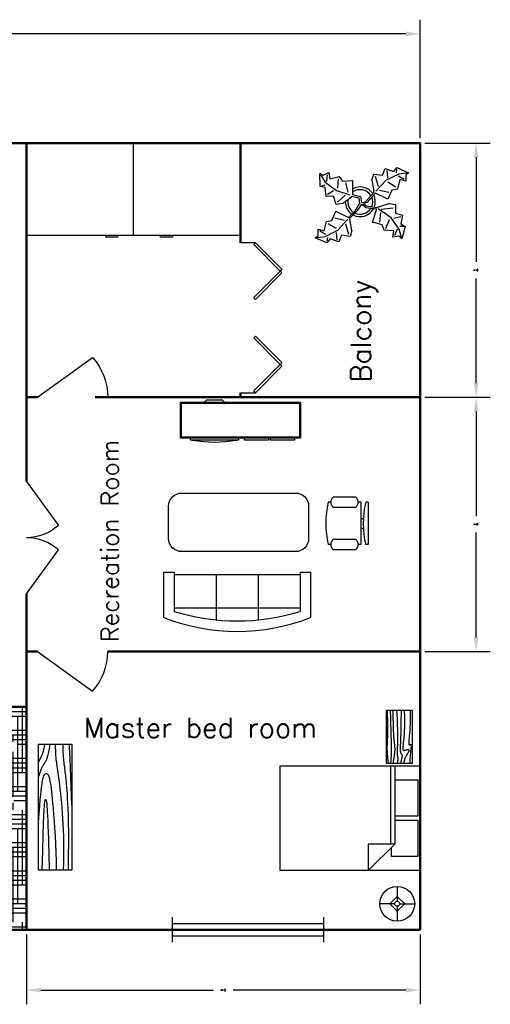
# Model space of a CAD drawing. Header units: inches. Extents: x -290 to 273, y -187 to 207.
# Tile 3 of 3: x 85 to 273, y -187 to 207. Entities that reach past the tile are written whole.
import ezdxf

# ---------------------------------------------------------------- set-up
doc = ezdxf.new("R2010")
doc.units = ezdxf.units.IN
doc.header["$LTSCALE"] = 0.03937
doc.header["$MEASUREMENT"] = 0
for name, color, linetype in [('Blocks', 4, 'Continuous'), ('Dim', 3, 'Continuous'), ('Doors', 6, 'Continuous'), ('Hatches', 2, 'Continuous'), ('Text', 1, 'Continuous')]:
    doc.layers.add(name, color=color, linetype=linetype)
doc.styles.get("Standard").update_dxf_attribs({"font": 'simplex.shx', "height": 0.4})
doc.dimstyles.get("Standard").update_dxf_attribs({"dimscale": 800, "dimtxt": 0.4, "dimasz": 0.007087, "dimexe": 0.007087, "dimexo": 0.002461, "dimgap": 0.003543, "dimtad": 0, "dimtih": 1, "dimtoh": 1, "dimzin": 0, "dimdsep": 46, "dimlunit": 4, "dimtxsty": 'Standard', "dimcen": 0.003543, "dimadec": 0, "dimazin": 0, "dimtfac": 1, "dimtofl": 0, "dimtmove": 0, "dimatfit": 3, "dimfxl": 0.03937, "dimtolj": 1, "dimtzin": 0, "dimarcsym": 0})

# ---------------------------------------------------------------- blocks, each defined once
blk = doc.blocks.new('Door - Bifold 60 in. Opening')
for p, q in [((0, 6), (0, 0)), ((60, 0), (60, 6))]:
    blk.add_line(p, q)
for points in [[(0.7071, 5.2929), (0, 6), (10.6066, 16.6066), (11.3137, 15.8995)], [(21.9203, 5.2929), (11.3137, 15.8995), (12.0208, 16.6066), (22.6274, 6)], [(38.0797, 5.2929), (37.3725, 6), (47.9792, 16.6066), (48.6863, 15.8995)], [(59.2929, 5.2929), (48.6863, 15.8995), (49.3933, 16.6066), (60, 6)]]:
    blk.add_lwpolyline(points, close=True)
blk = doc.blocks.new('Window - Wood Frame 36 in. Wide plan')
for p, q in [((0, 6), (0, 0)), ((36, 6), (36, 0)), ((0, 4.5), (36, 4.5)), ((0, 3), (36, 3)), ((0, 1.5), (36, 1.5))]:
    blk.add_line(p, q)
blk = doc.blocks.new('Sofa - Roundback 7 ft.')
at = {"linetype": 'Continuous'}
for p, q in [((-12.00002, -32.4421), (-12.00003, -6.5971)), ((11.99997, -32.4421), (11.99998, -6.5971)), ((-36.000027, -34), (-36.000027, -11.4696)), ((-35.999844, -13.3819), (35.9998, -13.3819)), ((35.99998, -34), (35.99998, -11.4696)), ((-36.000027, -32.4421), (35.99998, -32.4421))]:
    blk.add_line(p, q, dxfattribs=at)
for points in [[(-36.000027, -34), (-42.000027, -34), (-42.000027, -8)], [(41.99998, -8), (41.99998, -34), (35.99998, -34)]]:
    blk.add_lwpolyline(points, dxfattribs=at)
for centre, radius, start, end in [((0, -114.25), 114.25, 68.43141, 111.5686), ((-0.00001, -127.1968), 121.1968, 72.72033, 107.2797)]:
    blk.add_arc(centre, radius, start, end, dxfattribs=at)
blk = doc.blocks.new('Entertainment Center')
at = {"linetype": 'Continuous'}
for p, q in [((-4, 0), (-5, -1)), ((4, 0), (-4, 0)), ((5, -1), (4, 0)), ((-17, -19), (-17, -1)), ((-17, -1), (43, -1)), ((-16.5, -18.5), (-16.5, -1.5)), ((-16.5, -1.5), (42.5, -1.5)), ((42.5, -1.5), (42.5, -18.5)), ((43, -1), (43, -19)), ((43, -19), (-17, -19)), ((42.5, -18.5), (-16.5, -18.5)), ((-12, -20), (-12, -19)), ((12, -19), (12, -20)), ((15, -20), (15, -19)), ((27, -19), (27, -20)), ((28, -20), (28, -19)), ((40, -19), (40, -20)), ((12, -20), (-12, -20)), ((27, -20), (15, -20)), ((40, -20), (28, -20))]:
    blk.add_line(p, q, dxfattribs=at)
blk.add_arc((0, 40), 61, 259.6111, 280.3889, dxfattribs=at)
blk = doc.blocks.new('Chair - Desk')
at = {"linetype": 'Continuous'}
for p, q in [((-8.5, 0), (-8.5, -1)), ((-8.5, 0), (8.5, 0)), ((8.5, 0), (8.5, -1)), ((-8.5, -3), (-8.5, -4)), ((-8.5, -3), (8.5, -3)), ((-2, -3), (-2, -1.9355)), ((2, -1.9576), (2, -3)), ((8.5, -3), (8.5, -4)), ((-10.5, -5), (-10.5, -14)), ((-6.5, -14), (-6.5, -5)), ((6.5, -5), (6.5, -14)), ((10.5, -14), (10.5, -5)), ((-8.5, -15), (-8.5, -16)), ((8.5, -15), (8.5, -16))]:
    blk.add_line(p, q, dxfattribs=at)
for centre, radius, start, end in [((0, 34.625), 36.625, 256.5803, 283.4197), ((-8.5, -6.5), 2.5, 36.8699, 143.1301), ((8.5, -6.5), 2.5, 36.8699, 143.1301), ((-8.5, -12.5), 2.5, 216.8699, 323.1301), ((8.5, -12.5), 2.5, 216.8699, 323.1301), ((0, 19.625), 36.625, 256.5803, 283.4197)]:
    blk.add_arc(centre, radius, start, end, dxfattribs=at)
blk = doc.blocks.new('Door')
at = {"lineweight": 30}
blk.add_line((0, 0), (15.93, 22.03), dxfattribs=at)
blk.add_arc((-0.03, 4.2), 23.92, 48.1739, 89.9397)
blk = doc.blocks.new('Bed - Queen')
at = {"linetype": 'Continuous'}
for p, q in [((0, -56.000021), (0, 0)), ((0, 0), (41.999993, 0)), ((41.999993, 0), (41.999993, -56.000021)), ((5.599993, -0.84), (20.159986, -0.84)), ((5.599993, -10.08), (5.599993, -0.84)), ((20.159986, -0.84), (20.159986, -10.08)), ((21.839993, -0.84), (36.399993, -0.84)), ((21.839993, -10.08), (21.839993, -0.84)), ((36.399993, -0.84), (36.399993, -11.48)), ((0, -10.08), (31.36, -10.08)), ((31.36, -11.76), (0, -11.76)), ((41.999993, -20.72), (31.36, -10.08)), ((31.36, -10.08), (31.36, -20.72)), ((36.399993, -11.48), (32.759552, -11.48)), ((31.36, -20.72), (41.999993, -20.72)), ((41.999993, -56.000021), (0, -56.000021))]:
    blk.add_line(p, q, dxfattribs=at)
blk = doc.blocks.new('Table - Rectangular Woodgrain 60 x 30 in.')
at = {"linetype": 'Continuous'}
for p, q in [((0, 0), (0, -30)), ((60, 0), (0, 0)), ((60, -30), (60, 0)), ((0, -30), (60, -30))]:
    blk.add_line(p, q, dxfattribs=at)
for points in [[(0, -2.4), (4.8155, -2.418), (9.0302, -2.4688), (12.709, -2.5477), (15.9167, -2.65), (18.7181, -2.7711), (21.1781, -2.9063), (23.3616, -3.0508), (25.3333, -3.2), (27.1477, -3.3495), (28.8172, -3.4958), (30.3437, -3.636), (31.7291, -3.7667), (32.9756, -3.8849), (34.0849, -3.9875), (35.059, -4.0714), (35.9, -4.1334), (36.6114, -4.1711), (37.2041, -4.1854), (37.6906, -4.1779), (38.0833, -4.15), (38.3948, -4.1034), (38.6375, -4.0396), (38.8239, -3.9602), (38.9666, -3.8667), (39.0764, -3.7608), (39.1573, -3.6448), (39.2116, -3.521), (39.2416, -3.3917), (39.2498, -3.2593), (39.2385, -3.1261), (39.21, -2.9944), (39.1666, -2.8667), (39.111, -2.7447), (39.0468, -2.6281), (38.978, -2.5163), (38.9083, -2.4083), (38.8418, -2.3035), (38.7823, -2.201), (38.7337, -2.1001), (38.7, -2), (38.6844, -1.9003), (38.6875, -1.8021), (38.7094, -1.707), (38.75, -1.6167), (38.8094, -1.5326), (38.8875, -1.4563), (38.9844, -1.3893), (39.1, -1.3333), (39.2351, -1.2896), (39.3937, -1.2583), (39.5804, -1.2396), (39.8, -1.2333), (40.057, -1.2396), (40.3562, -1.2583), (40.7023, -1.2896), (41.1, -1.3333), (41.5547, -1.3895), (42.0755, -1.4573), (42.6721, -1.5361), (43.3542, -1.625), (44.1316, -1.7233), (45.014, -1.8302), (46.0114, -1.9449), (47.1333, -2.0667), (48.3862, -2.1947), (49.7625, -2.3281), (51.2513, -2.4663), (52.8416, -2.6083), (54.5226, -2.7535), (56.2833, -2.9011), (58.1127, -3.0501), (60, -3.2)], [(0, -9.2), (6.5759, -9.0858), (11.9385, -9.0365), (16.2527, -9.0418), (19.6833, -9.0917), (22.3952, -9.1759), (24.5531, -9.2844), (26.322, -9.4069), (27.8666, -9.5333), (29.3241, -9.6553), (30.7203, -9.7719), (32.0532, -9.8837), (33.3208, -9.9917), (34.5213, -10.0965), (35.6526, -10.199), (36.7128, -10.2999), (37.7, -10.4), (38.6129, -10.4996), (39.4531, -10.5969), (40.223, -10.6895), (40.925, -10.775), (41.5613, -10.8512), (42.1344, -10.9156), (42.6465, -10.966), (43.1, -11), (43.4976, -11.0158), (43.8437, -11.0136), (44.143, -10.9942), (44.4, -10.9583), (44.6195, -10.9069), (44.8062, -10.8406), (44.9648, -10.7603), (45.1, -10.6667), (45.2155, -10.5598), (45.3114, -10.4365), (45.3871, -10.2929), (45.4416, -10.125), (45.4743, -9.929), (45.4844, -9.7011), (45.4709, -9.4371), (45.4333, -9.1333), (45.3716, -8.7883), (45.2896, -8.4104), (45.1919, -8.0107), (45.0833, -7.6), (44.9685, -7.1893), (44.8521, -6.7896), (44.7388, -6.4117), (44.6333, -6.0667), (44.54, -5.7628), (44.4614, -5.4979), (44.4001, -5.2675), (44.3583, -5.0667), (44.3384, -4.8909), (44.3427, -4.7354), (44.3736, -4.5956), (44.4333, -4.4667), (44.5236, -4.3453), (44.6427, -4.2333), (44.7884, -4.1339), (44.9583, -4.05), (45.1501, -3.9849), (45.3614, -3.9417), (45.59, -3.9234), (45.8333, -3.9333), (46.0915, -3.9749), (46.3734, -4.0531), (46.6906, -4.1736), (47.0542, -4.3417), (47.4756, -4.5629), (47.9661, -4.8427), (48.5372, -5.1866), (49.2, -5.6), (49.9676, -6.0844), (50.8594, -6.625), (51.8965, -7.2031), (53.1, -7.8), (54.491, -8.3969), (56.0906, -8.975), (57.9199, -9.5156), (60, -10)], [(0, -12.8), (5.1847, -12.9322), (9.6213, -13.0323), (13.3963, -13.1059), (16.5958, -13.1583), (19.3063, -13.1952), (21.614, -13.2219), (23.6054, -13.2439), (25.3666, -13.2667), (26.9728, -13.2947), (28.4531, -13.3281), (29.8256, -13.3663), (31.1083, -13.4083), (32.3191, -13.4535), (33.476, -13.501), (34.597, -13.5501), (35.7, -13.6), (36.7984, -13.6497), (37.8875, -13.6979), (38.9578, -13.743), (40, -13.7833), (41.0047, -13.8174), (41.9625, -13.8438), (42.864, -13.8607), (43.7, -13.8667), (44.4631, -13.8604), (45.1552, -13.8417), (45.7801, -13.8104), (46.3416, -13.7667), (46.8439, -13.7104), (47.2906, -13.6417), (47.6858, -13.5604), (48.0333, -13.4667), (48.3375, -13.3608), (48.6042, -13.2448), (48.8396, -13.121), (49.05, -12.9917), (49.2417, -12.8593), (49.4208, -12.7261), (49.5937, -12.5944), (49.7667, -12.4667), (49.9452, -12.3451), (50.1323, -12.2313), (50.3303, -12.1268), (50.5416, -12.0333), (50.7686, -11.9524), (51.0135, -11.8854), (51.2788, -11.8341), (51.5666, -11.8), (51.8785, -11.7843), (52.2116, -11.7865), (52.562, -11.8059), (52.926, -11.8417), (53.2998, -11.8931), (53.6795, -11.9594), (54.0614, -12.0397), (54.4416, -12.1333), (54.8223, -12.2401), (55.2293, -12.3625), (55.6942, -12.5037), (56.2489, -12.6667), (56.9251, -12.8547), (57.7545, -13.0708), (58.7689, -13.3182), (60, -13.6)], [(0, -18), (5.124, -17.7273), (9.6609, -17.5057), (13.6705, -17.3303), (17.2125, -17.1958), (20.3467, -17.0973), (23.1328, -17.0297), (25.6307, -16.9878), (27.9, -16.9667), (29.9928, -16.9617), (31.9302, -16.9703), (33.7254, -16.9907), (35.3917, -17.0208), (36.9423, -17.0588), (38.3906, -17.1026), (39.7499, -17.1503), (41.0333, -17.2), (42.2519, -17.2496), (43.4073, -17.2969), (44.4986, -17.3395), (45.525, -17.375), (46.4858, -17.4012), (47.3802, -17.4156), (48.2074, -17.416), (48.9667, -17.4), (49.6583, -17.3662), (50.2872, -17.3167), (50.8595, -17.2547), (51.3812, -17.1833), (51.8584, -17.1057), (52.2971, -17.025), (52.7034, -16.9443), (53.0833, -16.8667), (53.443, -16.7951), (53.789, -16.7313), (54.128, -16.6768), (54.4666, -16.6334), (54.8115, -16.6024), (55.1693, -16.5854), (55.5465, -16.5841), (55.95, -16.6), (56.3828, -16.6337), (56.8346, -16.6823), (57.2915, -16.7418), (57.7396, -16.8084), (58.165, -16.878), (58.5539, -16.9469), (58.8924, -17.0111), (59.1666, -17.0667), (59.3679, -17.1107), (59.5078, -17.1438), (59.6032, -17.1675), (59.6708, -17.1833), (59.7275, -17.193), (59.7901, -17.1979), (59.8753, -17.1998), (60, -17.2)], [(0, -22.4), (8.0098, -22.2501), (14.4094, -22.1011), (19.4168, -21.9535), (23.25, -21.8083), (26.1269, -21.6663), (28.2656, -21.5281), (29.884, -21.3947), (31.2, -21.2667), (32.3967, -21.1448), (33.5172, -21.0292), (34.5697, -20.9198), (35.5625, -20.8167), (36.5037, -20.7198), (37.4015, -20.6292), (38.2642, -20.5448), (39.1, -20.4667), (39.9164, -20.3951), (40.7187, -20.3313), (41.5117, -20.2768), (42.3, -20.2333), (43.0883, -20.2024), (43.8812, -20.1854), (44.6836, -20.1841), (45.5, -20.2), (46.3328, -20.234), (47.1747, -20.2844), (48.0163, -20.3488), (48.8479, -20.425), (49.66, -20.5106), (50.4429, -20.6031), (51.1872, -20.7004), (51.8833, -20.8), (52.5246, -20.8999), (53.1166, -20.9995), (53.6681, -21.0983), (54.1875, -21.1958), (54.6834, -21.2919), (55.1646, -21.3859), (55.6394, -21.4777), (56.1167, -21.5667), (56.6028, -21.6515), (57.0961, -21.7266), (57.5929, -21.7852), (58.0896, -21.8208), (58.5823, -21.8268), (59.0674, -21.7964), (59.5412, -21.723), (60, -21.6)], [(0, -25.2), (8.6355, -25.0504), (15.7026, -24.9031), (21.4049, -24.7606), (25.9458, -24.625), (29.529, -24.4988), (32.3578, -24.3844), (34.6359, -24.284), (36.5667, -24.2), (38.3213, -24.1341), (39.9417, -24.0854), (41.437, -24.0523), (42.8167, -24.0333), (44.0901, -24.0268), (45.2667, -24.0313), (46.3557, -24.0451), (47.3667, -24.0667), (48.309, -24.0947), (49.1928, -24.1287), (50.0284, -24.168), (50.826, -24.2125), (51.5959, -24.2617), (52.3483, -24.3151), (53.0935, -24.3725), (53.8417, -24.4334), (54.6009, -24.497), (55.3699, -24.561), (56.1454, -24.6226), (56.9239, -24.6792), (57.7021, -24.7279), (58.4764, -24.7662), (59.2435, -24.7911), (60, -24.8)], [(0, -28.8), (5.6867, -28.6681), (10.45, -28.5698), (14.407, -28.5012), (17.675, -28.4584), (20.3711, -28.4374), (22.6125, -28.4344), (24.5164, -28.4455), (26.2, -28.4667), (27.762, -28.4947), (29.2276, -28.5281), (30.6033, -28.5663), (31.8958, -28.6084), (33.1118, -28.6535), (34.2578, -28.7011), (35.3405, -28.7501), (36.3666, -28.8), (37.3443, -28.8497), (38.288, -28.8974), (39.2137, -28.9412), (40.1375, -28.9792), (41.0753, -29.0093), (42.0432, -29.0297), (43.0572, -29.0384), (44.1333, -29.0333), (45.2936, -29.0114), (46.5843, -28.9641), (48.0579, -28.8816), (49.7666, -28.7542), (51.7629, -28.5721), (54.0989, -28.3255), (56.8272, -28.0048), (60, -27.6)]]:
    blk.add_lwpolyline(points, dxfattribs=at)
blk = doc.blocks.new('Hutch - 19 x 72 in.')
at = {"linetype": 'Continuous'}
for p, q in [((0, -19), (0, 0)), ((0, 0), (71.999994, 0)), ((71.999994, 0), (71.999994, -19)), ((71.999994, -19), (0, -19))]:
    blk.add_line(p, q, dxfattribs=at)
for points in [[(26.99999, 0), (32.30411, -0.35238), (36.66731, -0.66276), (40.20336, -0.93603), (43.02603, -1.17708), (45.2491, -1.39079), (46.98632, -1.58203), (48.35147, -1.7557), (49.45833, -1.91667), (50.40388, -2.06917), (51.21809, -2.21484), (51.91414, -2.35465), (52.5052, -2.48958), (53.00447, -2.6206), (53.42512, -2.7487), (53.78035, -2.87484), (54.08333, -3), (54.34537, -3.12516), (54.57031, -3.2513), (54.76008, -3.37939), (54.91666, -3.51042), (55.04198, -3.64534), (55.13801, -3.78516), (55.2067, -3.93083), (55.24999, -4.08333), (55.26904, -4.24316), (55.26171, -4.40885), (55.22509, -4.57845), (55.15624, -4.75), (55.05224, -4.92155), (54.91015, -5.09115), (54.72704, -5.25684), (54.49999, -5.41667), (54.22493, -5.56934), (53.89322, -5.71615), (53.49511, -5.85905), (53.02083, -6), (52.4606, -6.14095), (51.80468, -6.28385), (51.04329, -6.43066), (50.16666, -6.58333), (49.16007, -6.74381), (47.98892, -6.91406), (46.61368, -7.09603), (44.99478, -7.29167), (43.09268, -7.50293), (40.86783, -7.73177), (38.28067, -7.98014), (35.29166, -8.25), (31.87654, -8.54053), (28.07226, -8.83984), (23.93107, -9.1333), (19.5052, -9.40625), (14.84692, -9.64404), (10.00846, -9.83203), (5.04207, -9.95557), (0, -10)], [(52.99999, 0), (54.87133, -0.53955), (56.39257, -1.03516), (57.61205, -1.48975), (58.57812, -1.90625), (59.3391, -2.2876), (59.94335, -2.63672), (60.4392, -2.95654), (60.87499, -3.25), (61.29247, -3.52002), (61.70702, -3.76953), (62.12743, -4.00146), (62.56249, -4.21875), (63.02099, -4.42432), (63.51171, -4.62109), (64.04345, -4.81201), (64.62499, -5), (65.26489, -5.1875), (65.9707, -5.375), (66.74975, -5.5625), (67.60937, -5.75), (68.55688, -5.9375), (69.5996, -6.125), (70.744867, -6.3125), (71.999994, -6.5)], [(61.49999, 0), (62.35961, -0.35254), (63.08007, -0.66406), (63.68627, -0.94043), (64.20312, -1.1875), (64.65551, -1.41113), (65.06835, -1.61719), (65.46655, -1.81152), (65.87499, -2), (66.31762, -2.1875), (66.81445, -2.375), (67.38452, -2.5625), (68.04687, -2.75), (68.82055, -2.9375), (69.7246, -3.125), (70.77807, -3.3125), (71.999994, -3.5)], [(0, -2), (11.2006, -2.34123), (19.90169, -2.62044), (26.43969, -2.84595), (31.15103, -3.02604), (34.37214, -3.16903), (36.43945, -3.2832), (37.68936, -3.37687), (38.45833, -3.45833), (39.02937, -3.53459), (39.472, -3.60742), (39.80232, -3.67733), (40.03645, -3.74479), (40.1905, -3.8103), (40.28059, -3.87435), (40.32283, -3.93742), (40.33333, -4), (40.32405, -4.0625), (40.29036, -4.125), (40.22346, -4.1875), (40.11458, -4.25), (39.95491, -4.3125), (39.73567, -4.375), (39.44807, -4.4375), (39.08333, -4.5), (38.62491, -4.56282), (38.02538, -4.6276), (37.22957, -4.69629), (36.18228, -4.77083), (34.82836, -4.85319), (33.11262, -4.94531), (30.97989, -5.04915), (28.37499, -5.16667), (25.27416, -5.29818), (21.77929, -5.4375), (18.02368, -5.57682), (14.14062, -5.70833), (10.26342, -5.82422), (6.52539, -5.91667), (3.05981, -5.97786), (0, -6)], [(71.999994, -9.5), (70.071934, -9.51147), (68.38801, -9.54492), (66.91113, -9.59888), (65.60416, -9.67187), (64.43001, -9.76245), (63.35156, -9.86914), (62.3317, -9.99048), (61.33333, -10.125), (60.32128, -10.27157), (59.26822, -10.43034), (58.14876, -10.60181), (56.93749, -10.78646), (55.60904, -10.98478), (54.13801, -11.19726), (52.49902, -11.4244), (50.66666, -11.66667), (48.62239, -11.92358), (46.37499, -12.19075), (43.9401, -12.46281), (41.33333, -12.73437), (38.57031, -13.00008), (35.66666, -13.25456), (32.63801, -13.49243), (29.49999, -13.70833), (26.26367, -13.89689), (22.92187, -14.05273), (19.46289, -14.17049), (15.875, -14.24479), (12.14648, -14.27026), (8.26562, -14.24154), (4.2207, -14.15324), (0, -14)], [(0, -17), (8.37556, -17.14274), (15.58268, -17.20443), (21.74194, -17.19775), (26.97395, -17.13542), (31.39933, -17.03011), (35.13866, -16.89453), (38.31257, -16.74137), (41.04166, -16.58333), (43.4322, -16.43083), (45.5332, -16.28516), (47.37931, -16.14534), (49.0052, -16.01042), (50.44555, -15.87939), (51.73502, -15.7513), (52.90828, -15.62516), (53.99999, -15.5), (55.04044, -15.37508), (56.04231, -15.25065), (57.01391, -15.1272), (57.96353, -15.00521), (58.89949, -14.88517), (59.83007, -14.76758), (60.76358, -14.65291), (61.70833, -14.54167), (62.6752, -14.43465), (63.68554, -14.33398), (64.76326, -14.24211), (65.93229, -14.16146), (67.21655, -14.09448), (68.63997, -14.04362), (70.226475, -14.01131), (71.999994, -14)], [(36.99999, -19), (42.40038, -18.8125), (47.95312, -18.625), (53.43554, -18.4375), (58.62499, -18.25), (63.29882, -18.0625), (67.23437, -17.875), (70.208978, -17.6875), (71.999994, -17.5)]]:
    blk.add_lwpolyline(points, dxfattribs=at)
blk = doc.blocks.new('Lamp - Table')
at = {"linetype": 'Continuous'}
for p, q in [((0, 7), (0, 1)), ((-1, 0), (-7, 0)), ((0, 3), (-3, 0)), ((-3, 0), (0, -3)), ((3, 0), (0, 3)), ((0, -3), (3, 0)), ((1, 0), (7, 0)), ((0, -1), (0, -7))]:
    blk.add_line(p, q, dxfattribs=at)
for radius in [7, 1]:
    blk.add_circle((0, 0), radius, dxfattribs=at)
blk = doc.blocks.new('Plant - Rubber or Philodendron')
at = {"linetype": 'Continuous'}
for p, q in [((-14.8639, 10.7964), (-12.6195, 11.8975)), ((-12.6195, 11.8975), (-12.1909, 9.4345)), ((8.8871, 10.7908), (9.9809, 13.4933)), ((9.9809, 13.4933), (13.3837, 12.301)), ((10.5828, 12.6946), (10.8893, 9.7953)), ((13.3837, 12.301), (14.68, 13.9039)), ((14.5816, 13.2037), (14.3848, 11.8033)), ((14.68, 13.9039), (19.3848, 11.8146)), ((-16.2005, 11.4774), (-13.9899, 8.1064)), ((-16.2005, 11.4774), (-14.8639, 10.7964)), ((-16.0159, 6.3329), (-16.2005, 11.4774)), ((-13.9899, 8.1064), (-9.5434, 4.7185)), ((-13.3174, 8.325), (-13.0735, 11.0065)), ((-12.1909, 9.4345), (-8.3829, 10.3)), ((-8.8369, 9.409), (-9.0894, 5.6095)), ((-8.3829, 10.3), (-7.0549, 8.501)), ((-7.0549, 8.501), (-3.0284, 8.6941)), ((-3.0284, 8.6941), (-3.0709, 3.1041)), ((4.6914, 8.8812), (5.3859, 11.2828)), ((4.6914, 8.8812), (5.5014, 4.4831)), ((5.3859, 11.2828), (8.8871, 10.7908)), ((5.9878, 10.4842), (7.1971, 6.3869)), ((10.3916, 8.7942), (6.2847, 4.4028)), ((15.3859, 11.3055), (10.3916, 8.7942)), ((14.2977, 6.1031), (10.9934, 7.9956)), ((15.7909, 9.1065), (14.8995, 5.3044)), ((15.2875, 10.6053), (17.5907, 9.2105)), ((19.3848, 11.8146), (15.3859, 11.3055)), ((18.1925, 8.4119), (15.7909, 9.1065)), ((19.3848, 11.8146), (18.1868, 10.9119)), ((18.1868, 10.9119), (18.1925, 8.4119)), ((-14.0069, 5.8704), (-16.0159, 6.3329)), ((-15.3434, 6.5514), (-13.9984, 6.9884)), ((-13.5868, 2.2894), (-14.0069, 5.8704)), ((-13.1329, 3.1804), (-10.6614, 4.727)), ((-9.5434, 4.7185), (-4.1917, 2.9888)), ((-4.8529, 4.012), (-5.7184, 7.82)), ((5.4346, 3.9146), (5.5014, 4.4831)), ((7.7005, 4.8881), (11.5025, 3.9967)), ((12.7005, 4.8994), (11.1089, 1.1958)), ((14.8995, 5.3044), (12.7005, 4.8994)), ((-10.6784, 2.491), (-13.5868, 2.2894)), ((-9.5858, -0.8715), (-10.6784, 2.491)), ((-9.1318, 0.0195), (-5.9793, 2.9025)), ((-7.1228, -0.443), (-3.5248, 2.2131)), ((-3.5248, 2.2131), (-3.3011, 2.4355)), ((-3.3011, 2.4355), (-0.5306, 1.7947)), ((-3.0709, 3.1041), (0.0797, 2.3163)), ((-0.5306, 1.7947), (-0.2255, -0.5527)), ((-0.5306, 1.7947), (-0.5306, 1.7947)), ((0.0797, 2.3163), (0.4866, -0.031)), ((0.4866, -0.031), (2.1141, 0.2298)), ((2.1141, 0.2298), (5.4346, 3.9146)), ((6.1032, 3.6844), (2.8262, -0.031)), ((11.1089, 1.1958), (6.1032, 3.6844)), ((-11.3237, -7.2629), (-9.7321, -3.5593)), ((-9.7321, -3.5593), (-4.7264, -6.0479)), ((-7.1228, -0.443), (-9.5858, -0.8715)), ((-2.019, -3.6148), (-4.7264, -6.0479)), ((-4.0579, -6.2781), (-0.9375, -3.1608)), ((-2.019, -3.6148), (-0.2255, -0.5527)), ((-0.9375, -3.1608), (0.5883, -0.8135)), ((0.5883, -0.8135), (2.2447, -2.0916)), ((2.8262, -0.031), (1.3003, -0.5527)), ((1.3003, -0.5527), (2.4193, -1.4655)), ((2.2447, -2.0916), (6.7108, -2.6626)), ((2.4193, -1.4655), (6.895, -2.1175)), ((4.943, -7.9659), (6.7108, -2.6626)), ((11.6605, -0.5413), (6.895, -2.1175)), ((12.3677, -6.1981), (7.219, -2.6772)), ((8.3544, -2.7453), (13.1973, -2.1704)), ((11.6605, -0.5413), (14.1354, -0.8948)), ((14.1354, -0.8948), (14.1354, -4.4304)), ((-14.4141, -11.4699), (-13.5228, -7.6679)), ((-13.5228, -7.6679), (-11.3237, -7.2629)), ((-6.3237, -7.2516), (-10.1257, -6.3602)), ((-9.0148, -11.1577), (-4.9047, -6.8122)), ((-4.1246, -6.8466), (-4.0579, -6.2781)), ((-3.3146, -11.2447), (-4.1246, -6.8466)), ((8.125, -4.0768), (7.7715, -7.9659)), ((10.2463, -10.4408), (11.6605, -6.9053)), ((15.5496, -10.7943), (12.3677, -6.1981)), ((16.2567, -5.8446), (13.4283, -6.5517)), ((14.1354, -4.4304), (16.9638, -5.1375)), ((16.9638, -5.1375), (16.2567, -8.673)), ((-16.8157, -10.7754), (-14.4141, -11.4699)), ((-16.8101, -13.2754), (-16.8157, -10.7754)), ((-13.9107, -12.9688), (-16.2139, -11.574)), ((-14.0091, -13.669), (-9.0148, -11.1577)), ((-12.921, -8.4665), (-9.6166, -10.359)), ((-4.611, -12.8477), (-5.8203, -8.7504)), ((-3.3146, -11.2447), (-4.0092, -13.6463)), ((8.8321, -9.0266), (4.943, -7.9659)), ((9.5392, -11.1479), (8.8321, -9.0266)), ((13.4283, -11.5015), (9.5392, -11.1479)), ((13.0748, -13.9763), (13.4283, -11.5015)), ((14.8425, -10.7943), (13.7819, -13.2692)), ((16.6103, -14.6834), (15.5496, -10.7943)), ((17.3174, -9.7337), (15.9032, -9.7337)), ((16.2567, -8.673), (18.0245, -9.7337)), ((18.0245, -9.7337), (16.6103, -14.6834)), ((-18.008, -14.1781), (-16.8101, -13.2754)), ((-18.008, -14.1781), (-14.0091, -13.669)), ((-13.3032, -16.2674), (-18.008, -14.1781)), ((-12.0069, -14.6645), (-13.3032, -16.2674)), ((-13.2048, -15.5672), (-13.008, -14.1668)), ((-8.6042, -15.8568), (-12.0069, -14.6645)), ((-9.206, -15.0581), (-9.5126, -12.1588)), ((-7.5103, -13.1543), (-8.6042, -15.8568)), ((-4.0092, -13.6463), (-7.5103, -13.1543)), ((15.5496, -13.6228), (13.0748, -13.9763)), ((16.6103, -14.6834), (15.5496, -13.6228))]:
    blk.add_line(p, q, dxfattribs=at)
for centre, radius, start, end in [((0, 0), 6.1275, 34.37569, 120.1028), ((-0.0601, -0.2075), 5.2461, 33.82192, 124.9414), ((0.0308, 0.1664), 6, 178.6147, 235.1169), ((0.0308, 0.1664), 5, 168.1647, 238.6725), ((-0.2664, 0.1682), 5.2775, 338.4094, 20.03007), ((-0.098, 0.1364), 6.1288, 341.2017, 26.09184), ((-0.0234, 0.3825), 6.1492, 242.5812, 331.2714), ((-0.1102, 0.4886), 5.2883, 247.3711, 327.472)]:
    blk.add_arc(centre, radius, start, end, dxfattribs=at)
blk = doc.blocks.new('*D20')
at = {"layer": 'Defpoints', "color": 0, "transparency": 16777216}
for p in [(245.03, 201.82), (-227.42, 158.08), (245.03, 158.08)]:
    blk.add_point(p, dxfattribs=at)
at = {"layer": 'Dim', "color": 0, "lineweight": -2, "transparency": 16777216}
for p, q in [((-227.42, 160.05), (-227.42, 207.49)), ((245.03, 160.05), (245.03, 207.49)), ((-221.75, 201.82), (4.8, 201.82)), ((239.36, 201.82), (12.81, 201.82))]:
    blk.add_line(p, q, dxfattribs=at)
at = {"layer": 'Dim', "color": 0, "transparency": 16777216}
for points in [[(-221.75, 202.76), (-221.75, 200.87), (-227.42, 201.82)], [(239.36, 202.76), (239.36, 200.87), (245.03, 201.82)]]:
    blk.add_solid(points, dxfattribs=at)
at = {"layer": 'Dim', "color": 0, "transparency": 16777216, "insert": (8.8, 201.82), "char_height": 0.4, "attachment_point": 5}
blk.add_mtext('\\A1;39\'-4{\\H1x;\\S1/2;}"', dxfattribs=at)
blk = doc.blocks.new('*D26')
at = {"layer": 'Defpoints', "color": 0, "transparency": 16777216}
for p in [(87.54, -156.88), (245.03, -156.88), (245.03, -181.09)]:
    blk.add_point(p, dxfattribs=at)
at = {"layer": 'Dim', "color": 0, "lineweight": -2, "transparency": 16777216}
for p, q in [((87.54, -158.85), (87.54, -186.76)), ((245.03, -158.85), (245.03, -186.76)), ((93.21, -181.09), (162.36, -181.09)), ((239.36, -181.09), (170.21, -181.09))]:
    blk.add_line(p, q, dxfattribs=at)
at = {"layer": 'Dim', "color": 0, "transparency": 16777216}
for points in [[(93.21, -180.14), (93.21, -182.03), (87.54, -181.09)], [(239.36, -180.14), (239.36, -182.03), (245.03, -181.09)]]:
    blk.add_solid(points, dxfattribs=at)
at = {"layer": 'Dim', "color": 0, "transparency": 16777216, "insert": (166.29, -181.09), "char_height": 0.4, "attachment_point": 5}
blk.add_mtext('\\A1;13\'-1{\\H1x;\\S1/2;}"', dxfattribs=at)
blk = doc.blocks.new('*D27')
at = {"layer": 'Defpoints', "color": 0, "transparency": 16777216}
for p in [(245.03, 158.08), (267.46, 158.08), (245.03, 56.31)]:
    blk.add_point(p, dxfattribs=at)
at = {"layer": 'Dim', "color": 0, "lineweight": -2, "transparency": 16777216}
for p, q in [((246.99, 158.08), (273.13, 158.08)), ((267.46, 152.41), (267.46, 110.49)), ((267.46, 61.97), (267.46, 103.89)), ((246.99, 56.31), (273.13, 56.31))]:
    blk.add_line(p, q, dxfattribs=at)
at = {"layer": 'Dim', "color": 0, "transparency": 16777216}
for points in [[(266.52, 152.41), (268.41, 152.41), (267.46, 158.08)], [(266.52, 61.97), (268.41, 61.97), (267.46, 56.31)]]:
    blk.add_solid(points, dxfattribs=at)
at = {"layer": 'Dim', "color": 0, "transparency": 16777216, "insert": (267.46, 107.19), "char_height": 0.4, "attachment_point": 5}
blk.add_mtext('\\A1;8\'-5{\\H1x;\\S3/4;}"', dxfattribs=at)
blk = doc.blocks.new('*D28')
at = {"layer": 'Defpoints', "color": 0, "transparency": 16777216}
for p in [(245.03, 56.31), (267.46, 56.31), (245.03, -45.5)]:
    blk.add_point(p, dxfattribs=at)
at = {"layer": 'Dim', "color": 0, "lineweight": -2, "transparency": 16777216}
for p, q in [((246.99, 56.31), (273.13, 56.31)), ((267.46, 50.64), (267.46, 8.7)), ((267.46, -39.84), (267.46, 2.1)), ((246.99, -45.5), (273.13, -45.5))]:
    blk.add_line(p, q, dxfattribs=at)
at = {"layer": 'Dim', "color": 0, "transparency": 16777216}
for points in [[(266.52, 50.64), (268.41, 50.64), (267.46, 56.31)], [(266.52, -39.84), (268.41, -39.84), (267.46, -45.5)]]:
    blk.add_solid(points, dxfattribs=at)
at = {"layer": 'Dim', "color": 0, "transparency": 16777216, "insert": (267.46, 5.4), "char_height": 0.4, "attachment_point": 5}
blk.add_mtext('\\A1;8\'-5{\\H1x;\\S3/4;}"', dxfattribs=at)

msp = doc.modelspace()

# ---------------------------------------------------------------- hatches: boundary and pattern name
at = {"layer": 'Hatches', "transparency": 33554457}
h = msp.add_hatch(dxfattribs=at)
h.set_pattern_fill('HOUND', color=256, scale=30)
h.set_pattern_definition([(0, (-32.161, -26.3886), (7.5, 1.875), [30, -15]), (90, (-32.161, -26.3886), (-1.875, -7.5), [30, -15])])
h.paths.add_polyline_path([(87.545, -67.637), (47.335, -67.637), (25.309, -51.708, 0.1842824), (19.212, -67.637), (-17.41, -67.637), (-17.41, -156.882), (2.516, -156.882), (2.516, -150.882), (13.123, -140.276), (13.83, -140.983), (14.537, -140.276), (25.144, -150.882), (24.437, -151.59), (40.596, -151.59), (39.889, -150.882), (50.496, -140.276), (51.203, -140.983), (51.91, -140.276), (62.516, -150.882), (62.516, -156.882), (87.545, -156.882)])
h.paths.add_polyline_path([(46.751, -108.531), (47.949, -107.628), (47.944, -105.128), (50.345, -105.823), (51.236, -102.021), (53.436, -101.616), (55.027, -97.912), (60.033, -100.401), (61.422, -99.152, -0.2595642), (58.795, -93.94), (57.636, -94.796), (55.173, -95.224), (54.081, -91.862), (51.172, -92.063), (50.752, -88.482), (48.743, -88.02), (48.559, -82.875), (49.895, -83.556), (52.14, -82.455), (52.568, -84.918), (56.376, -84.053), (57.704, -85.852), (61.731, -85.659), (61.705, -89.041, -0.3903199), (69.803, -90.872), (70.194, -90.438), (70.261, -89.87), (69.451, -85.472), (70.145, -83.07), (73.646, -83.562), (74.74, -80.859), (78.143, -82.052), (79.439, -80.449), (84.144, -82.538), (82.946, -83.441), (82.952, -85.941), (80.55, -85.246), (79.659, -89.048), (77.46, -89.453), (75.868, -93.157), (70.862, -90.668), (70.146, -91.481, -0.2048163), (70.428, -96.292), (71.654, -96.47), (76.42, -94.894), (78.895, -95.248), (78.895, -98.783), (81.723, -99.49), (81.016, -103.026), (82.784, -104.086), (81.37, -109.036), (80.309, -107.976), (77.834, -108.329), (78.188, -105.854), (74.298, -105.501), (73.591, -103.379), (69.702, -102.319), (71.47, -97.015), (70.17, -96.849, -0.4116615), (61.905, -99.429), (60.701, -100.631), (60.635, -101.199), (61.445, -105.597), (60.75, -107.999), (57.249, -107.507), (56.155, -110.21), (52.752, -109.017), (51.456, -110.62)], flags=16)
h.paths.add_polyline_path([(-13.276, -93.407, -1), (0.724, -93.407, -1)], flags=16)
h.paths.add_polyline_path([(-3.276, -93.407), (-6.276, -96.407), (-9.276, -93.407), (-6.276, -90.407)], flags=0)
h.paths.add_polyline_path([(-5.276, -93.407, -1), (-7.276, -93.407, -1)], flags=0)

# ---------------------------------------------------------------- linework, layer by layer
at = {"lineweight": 50}
for p, q in [((87.545, 22.557), (87.545, 158.078)), ((173.153, 158.078), (173.153, 118.144)), ((91.921, 56.306), (87.545, 56.306)), ((173.153, 56.306), (115.064, 56.306)), ((173.153, 58.144), (173.153, 56.306)), ((173.153, 56.306), (245.025, 56.306)), ((87.545, -156.882), (87.545, -22.439)), ((87.545, -45.504), (91.956, -45.504)), ((120.044, -45.504), (245.025, -45.504)), ((47.335, -67.637), (87.545, -67.637))]:
    msp.add_line(p, q, dxfattribs=at)
msp.add_line((245.025, -156.882), (87.545, -156.882))
msp.add_lwpolyline([(62.516, -156.882), (245.025, -156.882), (245.025, 158.078), (-227.416, 158.078), (-227.416, -156.882), (2.516, -156.882)], dxfattribs=at)
at = {"layer": 'Blocks'}
for p, q in [((130.349, 121.181), (130.349, 158.078)), ((87.545, 121.181), (173.153, 121.181)), ((119.275, 120.343), (119.275, 121.181)), ((124, 120.343), (119.275, 120.343)), ((124, 121.181), (124, 120.343)), ((141.164, 120.343), (141.164, 121.181)), ((145.89, 120.343), (141.164, 120.343)), ((145.89, 121.181), (145.89, 120.343))]:
    msp.add_line(p, q, dxfattribs=at)
msp.add_lwpolyline([(144.41, 12.733, -0.4142136), (149.631, 17.954), (195.197, 17.954, -0.4142136), (200.418, 12.733), (200.418, -0.292, -0.4142136), (195.197, -5.514), (149.631, -5.514, -0.4142136), (144.41, -0.292)], format="xyb", close=True, dxfattribs=at)

# ---------------------------------------------------------------- block references
at = {"xscale": 1.68, "yscale": 1.68, "zscale": 1.68}
msp.add_blockref('Window - Wood Frame 36 in. Wide plan', (145.864, -161.922), dxfattribs=at)
at = {"layer": 'Blocks'}
for name, p in [('Plant - Rubber or Philodendron', (221.078, 134.384)), ('Lamp - Table', (235.865, -146.523))]:
    msp.add_blockref(name, p, dxfattribs=at)
at = {"layer": 'Blocks', "xscale": 0.8, "yscale": 0.8, "zscale": 0.8}
msp.add_blockref('Entertainment Center', (162.753, 55.153), dxfattribs=at)
at = {"layer": 'Blocks', "rotation": 270}
for name, p in [('Chair - Desk', (224.278, 5.792)), ('Bed - Queen', (245.025, -91.227))]:
    msp.add_blockref(name, p, dxfattribs=at)
at = {"layer": 'Blocks'}
for name, p, xscale, yscale, zscale, rotation in [('Sofa - Roundback 7 ft.', (171.837, -37.46), 0.7, 0.7, 0.7, 180), ('Table - Rectangular Woodgrain 60 x 30 in.', (241.933, -69.15), 0.35, 0.35, 0.35, 270), ('Hutch - 19 x 72 in.', (92.38, -133.014), 0.7, 0.7, 0.7, 90)]:
    msp.add_blockref(name, p, dxfattribs=dict(at, xscale=xscale, yscale=yscale, zscale=zscale, rotation=rotation))
at = {"layer": 'Doors'}
for name, p, rotation in [('Door - Bifold 60 in. Opening', (173.153, 118.144), 270), ('Door', (91.921, -45.479), 269.9999999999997)]:
    msp.add_blockref(name, p, dxfattribs=dict(at, rotation=rotation))
at = {"layer": 'Doors', "xscale": -1, "rotation": 270}
msp.add_blockref('Door', (91.921, 56.306), dxfattribs=at)
at = {"layer": 'Doors', "xscale": -0.8, "yscale": 0.8, "zscale": 0.8, "rotation": 180}
msp.add_blockref('Door', (87.545, 22.557), dxfattribs=at)
at = {"layer": 'Doors', "xscale": 0.8, "yscale": 0.8, "zscale": 0.8}
msp.add_blockref('Door', (87.545, -22.439), dxfattribs=at)

# ---------------------------------------------------------------- texts
at = {"layer": 'Text', "attachment_point": 1, "rotation": 90}
for s, insert, char_height in [('Balcony', (217.353, 62.256), 8), ('Recreation Room', (117.397, -41.712), 7)]:
    msp.add_mtext_dynamic_manual_height_columns(s, width=112.28997, gutter_width=0.492, heights=[0], dxfattribs=dict(at, insert=insert, char_height=char_height))
at = {"layer": 'Text', "insert": (110.476, -71.986), "char_height": 8, "attachment_point": 1}
msp.add_mtext_dynamic_manual_height_columns('Master bed room', width=112.28997, gutter_width=0.492, heights=[0], dxfattribs=at)

# ---------------------------------------------------------------- dimensions: what is measured, and where the dimension line sits
at = {"layer": 'Dim'}
for base, p1, p2, picture, middle in [((245.025, 201.817), (-227.416, 158.078), (245.025, 158.078), '*D20', (8.805, 201.817)), ((245.025, -181.087), (87.545, -156.882), (245.025, -156.882), '*D26', (166.285, -181.087))]:
    dim = msp.add_linear_dim(base=base, p1=p1, p2=p2, dimstyle='Standard', dxfattribs=at)
    dim.commit()
    dim.dimension.update_dxf_attribs({"geometry": picture, "text_midpoint": middle, "dimtype": 160})
for base, p1, p2, picture, middle in [((267.464, 158.078), (245.025, 56.306), (245.025, 158.078), '*D27', (267.464, 107.192)), ((267.464, 56.306), (245.025, -45.504), (245.025, 56.306), '*D28', (267.464, 5.401))]:
    dim = msp.add_linear_dim(base=base, p1=p1, p2=p2, angle=90, dimstyle='Standard', dxfattribs=at)
    dim.commit()
    dim.dimension.update_dxf_attribs({"geometry": picture, "text_midpoint": middle})

doc.saveas('drawing.dxf')
